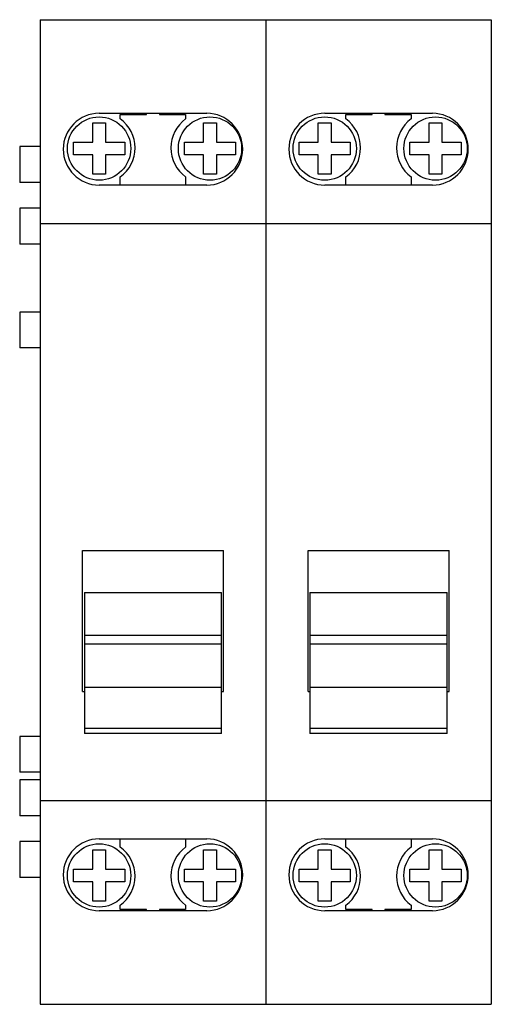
# Model space of a CAD drawing. Header units: millimetres. Extents: x 14.3 to 51.1, y 6.5 to 83.3.
import ezdxf

# ---------------------------------------------------------------- set-up
doc = ezdxf.new("R2010")
doc.units = ezdxf.units.MM
doc.header["$LTSCALE"] = 5.885012
doc.layers.get('0').update_dxf_attribs({"linetype": 'CONTINUOUS'})

msp = doc.modelspace()

# ---------------------------------------------------------------- linework, layer by layer
at = {"color": 7, "linetype": 'Continuous'}
for p, q in [((15.946, 83.264), (15.946, 6.464)), ((15.946, 83.264), (51.146, 83.264)), ((33.546, 83.264), (33.546, 6.464)), ((51.146, 83.264), (51.146, 6.464)), ((20.546, 75.964), (28.946, 75.964)), ((22.196, 75.527), (22.196, 75.864)), ((22.196, 75.864), (24.246, 75.864)), ((24.246, 75.864), (24.246, 75.964)), ((25.246, 75.964), (25.246, 75.864)), ((25.246, 75.864), (27.296, 75.864)), ((27.296, 75.864), (27.296, 75.527)), ((38.146, 75.964), (46.546, 75.964)), ((39.796, 75.527), (39.796, 75.864)), ((39.796, 75.864), (41.846, 75.864)), ((41.846, 75.864), (41.846, 75.964)), ((42.846, 75.964), (42.846, 75.864)), ((42.846, 75.864), (44.896, 75.864)), ((44.896, 75.864), (44.896, 75.527)), ((20.046, 73.714), (20.046, 75.214)), ((20.046, 75.214), (21.046, 75.214)), ((21.046, 75.214), (21.046, 73.714)), ((28.696, 73.714), (28.696, 75.214)), ((28.696, 75.214), (29.696, 75.214)), ((29.696, 75.214), (29.696, 73.714)), ((37.646, 73.714), (37.646, 75.214)), ((37.646, 75.214), (38.646, 75.214)), ((38.646, 75.214), (38.646, 73.714)), ((46.296, 73.714), (46.296, 75.214)), ((46.296, 75.214), (47.296, 75.214)), ((47.296, 75.214), (47.296, 73.714)), ((14.346, 73.364), (14.346, 70.564)), ((15.946, 73.364), (14.346, 73.364)), ((18.546, 72.714), (18.546, 73.714)), ((18.546, 73.714), (20.046, 73.714)), ((21.046, 73.714), (22.546, 73.714)), ((22.546, 73.714), (22.546, 72.714)), ((27.196, 72.714), (27.196, 73.714)), ((27.196, 73.714), (28.696, 73.714)), ((29.696, 73.714), (31.196, 73.714)), ((31.196, 73.714), (31.196, 72.714)), ((36.146, 72.714), (36.146, 73.714)), ((36.146, 73.714), (37.646, 73.714)), ((38.646, 73.714), (40.146, 73.714)), ((40.146, 73.714), (40.146, 72.714)), ((44.796, 72.714), (44.796, 73.714)), ((44.796, 73.714), (46.296, 73.714)), ((47.296, 73.714), (48.796, 73.714)), ((48.796, 73.714), (48.796, 72.714)), ((20.046, 72.714), (18.546, 72.714)), ((20.046, 71.214), (20.046, 72.714)), ((21.046, 72.714), (21.046, 71.214)), ((22.546, 72.714), (21.046, 72.714)), ((28.696, 72.714), (27.196, 72.714)), ((28.696, 71.214), (28.696, 72.714)), ((29.696, 72.714), (29.696, 71.214)), ((31.196, 72.714), (29.696, 72.714)), ((37.646, 72.714), (36.146, 72.714)), ((37.646, 71.214), (37.646, 72.714)), ((38.646, 72.714), (38.646, 71.214)), ((40.146, 72.714), (38.646, 72.714)), ((46.296, 72.714), (44.796, 72.714)), ((46.296, 71.214), (46.296, 72.714)), ((47.296, 72.714), (47.296, 71.214)), ((48.796, 72.714), (47.296, 72.714)), ((21.046, 71.214), (20.046, 71.214)), ((22.196, 70.364), (22.196, 71.002)), ((27.296, 71.002), (27.296, 70.364)), ((29.696, 71.214), (28.696, 71.214)), ((38.646, 71.214), (37.646, 71.214)), ((39.796, 70.364), (39.796, 71.002)), ((44.896, 71.002), (44.896, 70.364)), ((47.296, 71.214), (46.296, 71.214)), ((15.946, 70.564), (14.346, 70.564)), ((28.946, 70.364), (20.546, 70.364)), ((46.546, 70.364), (38.146, 70.364)), ((14.346, 68.564), (14.346, 65.764)), ((15.946, 68.564), (14.346, 68.564)), ((15.946, 67.364), (51.146, 67.364)), ((15.946, 65.764), (14.346, 65.764)), ((14.346, 60.464), (14.346, 57.664)), ((15.946, 60.464), (14.346, 60.464)), ((15.946, 57.664), (14.346, 57.664)), ((19.246, 30.864), (19.246, 41.864)), ((19.246, 41.864), (30.246, 41.864)), ((30.246, 30.864), (30.246, 41.864)), ((36.846, 41.864), (47.846, 41.864)), ((36.846, 30.864), (36.846, 41.864)), ((47.846, 30.864), (47.846, 41.864)), ((19.396, 38.593), (19.396, 28.013)), ((19.396, 38.593), (30.096, 38.593)), ((30.096, 28.013), (30.096, 38.593)), ((36.996, 38.593), (47.696, 38.593)), ((36.996, 38.593), (36.996, 28.013)), ((47.696, 28.013), (47.696, 38.593)), ((19.396, 35.251), (30.096, 35.251)), ((19.396, 34.587), (30.096, 34.587)), ((36.996, 35.251), (47.696, 35.251)), ((36.996, 34.587), (47.696, 34.587)), ((19.246, 30.864), (19.396, 30.864)), ((30.096, 31.169), (19.396, 31.169)), ((30.096, 30.864), (30.246, 30.864)), ((36.846, 30.864), (36.996, 30.864)), ((47.696, 31.169), (36.996, 31.169)), ((47.696, 30.864), (47.846, 30.864)), ((19.396, 28.013), (30.096, 28.013)), ((19.396, 27.965), (19.396, 27.597)), ((30.096, 27.597), (30.096, 27.965)), ((36.996, 28.013), (47.696, 28.013)), ((36.996, 27.965), (36.996, 27.597)), ((47.696, 27.597), (47.696, 27.965)), ((14.346, 27.364), (14.346, 24.564)), ((15.946, 27.364), (14.346, 27.364)), ((30.096, 27.597), (19.396, 27.597)), ((47.696, 27.597), (36.996, 27.597)), ((15.946, 24.564), (14.346, 24.564)), ((15.946, 23.964), (14.346, 23.964)), ((14.346, 23.964), (14.346, 21.164)), ((15.946, 22.364), (51.146, 22.364)), ((15.946, 21.164), (14.346, 21.164)), ((20.546, 19.364), (28.946, 19.364)), ((22.196, 18.727), (22.196, 19.364)), ((27.296, 19.364), (27.296, 18.727)), ((38.146, 19.364), (46.546, 19.364)), ((39.796, 18.727), (39.796, 19.364)), ((44.896, 19.364), (44.896, 18.727)), ((15.946, 19.164), (14.346, 19.164)), ((14.346, 19.164), (14.346, 16.364)), ((20.046, 18.514), (21.046, 18.514)), ((20.046, 17.014), (20.046, 18.514)), ((21.046, 18.514), (21.046, 17.014)), ((28.696, 18.514), (29.696, 18.514)), ((28.696, 17.014), (28.696, 18.514)), ((29.696, 18.514), (29.696, 17.014)), ((37.646, 18.514), (38.646, 18.514)), ((37.646, 17.014), (37.646, 18.514)), ((38.646, 18.514), (38.646, 17.014)), ((46.296, 18.514), (47.296, 18.514)), ((46.296, 17.014), (46.296, 18.514)), ((47.296, 18.514), (47.296, 17.014)), ((18.546, 17.014), (20.046, 17.014)), ((18.546, 16.014), (18.546, 17.014)), ((21.046, 17.014), (22.546, 17.014)), ((22.546, 17.014), (22.546, 16.014)), ((27.196, 17.014), (28.696, 17.014)), ((27.196, 16.014), (27.196, 17.014)), ((29.696, 17.014), (31.196, 17.014)), ((31.196, 17.014), (31.196, 16.014)), ((36.146, 17.014), (37.646, 17.014)), ((36.146, 16.014), (36.146, 17.014)), ((38.646, 17.014), (40.146, 17.014)), ((40.146, 17.014), (40.146, 16.014)), ((44.796, 17.014), (46.296, 17.014)), ((44.796, 16.014), (44.796, 17.014)), ((47.296, 17.014), (48.796, 17.014)), ((48.796, 17.014), (48.796, 16.014)), ((15.946, 16.364), (14.346, 16.364)), ((20.046, 16.014), (18.546, 16.014)), ((20.046, 14.514), (20.046, 16.014)), ((22.546, 16.014), (21.046, 16.014)), ((21.046, 16.014), (21.046, 14.514)), ((28.696, 16.014), (27.196, 16.014)), ((28.696, 14.514), (28.696, 16.014)), ((31.196, 16.014), (29.696, 16.014)), ((29.696, 16.014), (29.696, 14.514)), ((37.646, 16.014), (36.146, 16.014)), ((37.646, 14.514), (37.646, 16.014)), ((40.146, 16.014), (38.646, 16.014)), ((38.646, 16.014), (38.646, 14.514)), ((46.296, 16.014), (44.796, 16.014)), ((46.296, 14.514), (46.296, 16.014)), ((48.796, 16.014), (47.296, 16.014)), ((47.296, 16.014), (47.296, 14.514)), ((21.046, 14.514), (20.046, 14.514)), ((22.196, 13.864), (22.196, 14.202)), ((24.246, 13.864), (22.196, 13.864)), ((24.246, 13.764), (24.246, 13.864)), ((27.296, 13.864), (25.246, 13.864)), ((25.246, 13.864), (25.246, 13.764)), ((27.296, 14.202), (27.296, 13.864)), ((29.696, 14.514), (28.696, 14.514)), ((38.646, 14.514), (37.646, 14.514)), ((39.796, 13.864), (39.796, 14.202)), ((41.846, 13.864), (39.796, 13.864)), ((41.846, 13.764), (41.846, 13.864)), ((44.896, 13.864), (42.846, 13.864)), ((42.846, 13.864), (42.846, 13.764)), ((44.896, 14.202), (44.896, 13.864)), ((47.296, 14.514), (46.296, 14.514)), ((28.946, 13.764), (20.546, 13.764)), ((46.546, 13.764), (38.146, 13.764)), ((15.946, 6.464), (51.146, 6.464))]:
    msp.add_line(p, q, dxfattribs=at)
for centre in [(20.546, 73.214), (29.196, 73.214), (38.146, 73.214), (46.796, 73.214), (20.546, 16.514), (29.196, 16.514), (38.146, 16.514), (46.796, 16.514)]:
    msp.add_circle(centre, 2.47, dxfattribs=at)
for centre, start, end in [((20.546, 73.164), 90, 270), ((20.546, 73.264), 306.10634, 53.89366), ((28.946, 73.264), 126.10634, 233.89366), ((28.946, 73.164), 270, 90), ((38.146, 73.164), 90, 270), ((38.146, 73.264), 306.10634, 53.89366), ((46.546, 73.264), 126.10634, 233.89366), ((46.546, 73.164), 270, 90), ((20.546, 16.564), 90, 270), ((28.946, 16.564), 270, 90), ((38.146, 16.564), 90, 270), ((46.546, 16.564), 270, 90), ((20.546, 16.464), 306.10634, 53.89366), ((28.946, 16.464), 126.10634, 233.89366), ((38.146, 16.464), 306.10634, 53.89366), ((46.546, 16.464), 126.10634, 233.89366)]:
    msp.add_arc(centre, 2.8, start, end, dxfattribs=at)

doc.saveas('drawing.dxf')
